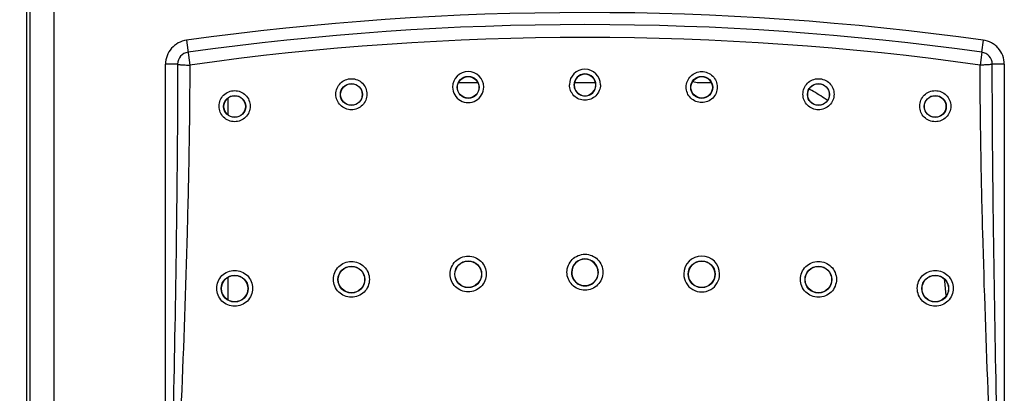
# Model space of a CAD drawing. Header units: inches. Extents: x 0 to 34, y 0 to 22.
# Tile 15 of 43: x 3.717 to 5.349, y 13.646 to 14.265. Entities that reach past the tile are written whole.
import ezdxf

# ---------------------------------------------------------------- set-up
doc = ezdxf.new("R2010")
doc.units = ezdxf.units.IN
doc.header["$LTSCALE"] = 1.87
doc.header["$MEASUREMENT"] = 0
doc.layers.get('0').update_dxf_attribs({"linetype": 'CONTINUOUS'})
doc.layers.add('DIMENSIONS', color=7, linetype='CONTINUOUS')
doc.styles.get("Standard").update_dxf_attribs({"font": 'txt', "width": 0.8})
doc.dimstyles.new('DIMSTYLE_1', dxfattribs={"dimtxt": 0.125, "dimasz": 0.18, "dimexe": 0.18, "dimexo": 0.0625, "dimgap": 0.09, "dimtad": 0, "dimtih": 1, "dimtoh": 1, "dimlfac": 2, "dimzin": 4, "dimdsep": 46, "dimtxsty": 'STANDARD', "dimblk": '_FILLED', "dimblk1": '_FILLED', "dimblk2": '_FILLED', "dimcen": 0.09, "dimadec": 0, "dimazin": 0, "dimtfac": 1, "dimtofl": 0, "dimtmove": 0, "dimatfit": 3, "dimldrblk": '_FILLED', "dimfxl": 1, "dimtolj": 1, "dimtzin": 4, "dimarcsym": 0})

# ---------------------------------------------------------------- blocks, each defined once
blk = doc.blocks.new('_FILLED')
at = {"color": 0, "linetype": 'BYBLOCK'}
blk.add_solid([(0, 0), (-1, 0.1736), (-1, -0.1736)], dxfattribs=at)
blk = doc.blocks.new('*D2')
at = {"layer": 'DIMENSIONS', "color": 2, "linetype": 'CONTINUOUS'}
for p, q in [((3.7055, 16.1994), (2.1031, 16.1994)), ((2.2281, 16.1994), (2.2281, 14.3703)), ((2.2281, 12.4647), (2.2281, 13.9328)), ((3.9073, 12.4647), (2.1031, 12.4647))]:
    blk.add_line(p, q, dxfattribs=at)
at = {"layer": 'DIMENSIONS', "color": 2, "linetype": 'CONTINUOUS', "xscale": 0.18, "yscale": 0.18, "zscale": 0.18}
for p, rotation in [((2.2281, 16.1994), 90), ((2.2281, 12.4647), 270)]:
    blk.add_blockref('_FILLED', p, dxfattribs=dict(at, rotation=rotation))
at = {"layer": 'DIMENSIONS', "color": 2, "linetype": 'CONTINUOUS', "insert": (2.0781, 14.3078), "char_height": 0.125, "width": 0.7, "attachment_point": 2, "line_spacing_factor": 0.9}
blk.add_mtext('7.47\\P[189.7]', dxfattribs=at)

msp = doc.modelspace()

# ---------------------------------------------------------------- linework, layer by layer
at = {"color": 7, "linetype": 'CONTINUOUS'}
for p, q in [((3.72805, 16.03916), (3.72805, 12.87534)), ((3.73352, 16.03734), (3.73352, 12.87716)), ((3.7735, 16.037), (3.7735, 12.8775)), ((3.99301, 14.23128), (3.99874, 14.19029)), ((5.3113, 14.21149), (5.31415, 14.23128)), ((5.31132, 14.21146), (5.30837, 14.19029)), ((3.95855, 13.0775), (3.95855, 14.19167)), ((3.97854, 14.19167), (3.95855, 14.19167)), ((5.34855, 14.19167), (5.32857, 14.19167)), ((5.34855, 14.19167), (5.34855, 13.0775)), ((4.44435, 14.16131), (4.47575, 14.16131)), ((4.63635, 14.16131), (4.67076, 14.16131)), ((4.84219, 14.16131), (4.86275, 14.16131))]:
    msp.add_line(p, q, dxfattribs=at)
at = {"color": 3, "linetype": 'CONTINUOUS'}
for p, q in [((4.06255, 14.10722), (4.06255, 14.13596)), ((4.06255, 13.80066), (4.06255, 13.83886))]:
    msp.add_line(p, q, dxfattribs=at)
at = {"color": 7, "linetype": 'CONTINUOUS', "true_color": 0x00e600}
for p, q in [((5.2498, 13.83183), (5.24942, 13.83508)), ((5.25186, 13.81384), (5.2498, 13.83183)), ((5.25245, 13.80869), (5.25186, 13.81384))]:
    msp.add_line(p, q, dxfattribs=at)
at = {"color": 7, "linetype": 'CONTINUOUS'}
for centre, radius in [((4.46006, 14.15328), 0.01824), ((4.46006, 14.15326), 0.01786), ((4.84705, 14.15328), 0.01824), ((4.84705, 14.15326), 0.01786), ((4.26656, 14.14143), 0.01824), ((4.26656, 14.14141), 0.01786), ((5.04055, 14.14143), 0.01824), ((5.04055, 14.14141), 0.01786), ((4.07306, 14.12161), 0.01825), ((4.07306, 14.1216), 0.01786), ((5.23405, 14.12161), 0.01825), ((5.23405, 14.1216), 0.01786), ((4.26656, 13.8347), 0.02227), ((4.26656, 13.83469), 0.02188), ((4.46006, 13.8436), 0.02227), ((4.46006, 13.84359), 0.02188), ((4.84705, 13.8436), 0.02227), ((4.84705, 13.84359), 0.02188), ((5.04055, 13.8347), 0.02227), ((5.04055, 13.83469), 0.02188), ((4.07306, 13.81983), 0.02227), ((4.07306, 13.81983), 0.02188), ((5.23405, 13.81983), 0.02227), ((5.23405, 13.81983), 0.02188)]:
    msp.add_circle(centre, radius, dxfattribs=at)
for centre, radius, start, end in [((4.65355, 9.50814), 4.76911, 82.04627, 97.95929), ((4.65355, 9.50814), 4.74912, 82.03901, 97.96129), ((4.65355, 9.51464), 4.72131, 82.02746, 97.97254), ((3.99855, 14.19167), 0.02001, 97.96129, 180.00041), ((5.30855, 14.19167), 0.02001, 359.99974, 82.10795), ((4.65355, 14.15769), 0.02574, 0.04745, 179.95255), ((4.46004, 14.15375), 0.02574, 0.04605, 179.95027), ((4.65355, 14.15722), 0.01824, 0.09119, 179.9088), ((4.65355, 14.15721), 0.01785, 0.13438, 179.86562), ((4.46004, 14.15374), 0.02574, 179.92144, 0.07489), ((4.65355, 14.15722), 0.01824, 179.91353, 0.08647), ((4.65355, 14.15721), 0.01785, 179.87137, 0.12862), ((4.84219, 14.19083), 0.02953, 250.33559, 270), ((4.84706, 13.84394), 0.02977, 0.0274, 179.97524), ((4.65355, 13.84656), 0.02227, 0.06283, 179.93717), ((4.65355, 13.84655), 0.02188, 0.08925, 179.91075), ((4.65355, 13.84657), 0.02227, 179.94453, 0.05547), ((4.65355, 13.84656), 0.02188, 179.92015, 0.07985), ((4.84706, 13.84392), 0.02977, 179.93846, 0.06417)]:
    msp.add_arc(centre, radius, start, end, dxfattribs=at)
at = {"color": 7, "linetype": 'CONTINUOUS', "true_color": 0x262626}
for centre, radius, start, end in [((4.69337, 13.58337), 0.65716, 59.46332, 59.65158), ((4.69314, 13.58298), 0.65761, 59.24196, 59.46331), ((4.67612, 13.55483), 0.69051, 56.90732, 59.22273), ((4.65416, 13.52068), 0.73111, 56.70924, 56.9265)]:
    msp.add_arc(centre, radius, start, end, dxfattribs=at)
at = {"color": 7, "linetype": 'CONTINUOUS'}
for points, knots in [([(3.99318, 14.23133), (3.98846, 14.23067), (3.97918, 14.22765), (3.96778, 14.21855), (3.96029, 14.20604), (3.95855, 14.19643), (3.95855, 14.19167)], [0, 0, 0, 0, 0.2500501, 0.500014, 0.7499803, 1, 1, 1, 1]), ([(5.34855, 14.19167), (5.34855, 14.19647), (5.34679, 14.20616), (5.34043, 14.21667), (5.3334, 14.2233), (5.32529, 14.22854), (5.31825, 14.23082), (5.31349, 14.23149)], [0, 0, 0, 0, 0.2497351, 0.49945, 0.624782, 0.7501211, 1, 1, 1, 1]), ([(3.97854, 14.19167), (3.97848, 14.14525), (3.97799, 14.05241), (3.97592, 13.86672), (3.97182, 13.6346), (3.96552, 13.35605), (3.96088, 13.17035), (3.95855, 13.0775)], [0, 0, 0, 0, 0.1249592, 0.2499348, 0.4999253, 0.7499532, 1, 1, 1, 1]), ([(3.99872, 14.19031), (3.99858, 14.14397), (3.99757, 14.05127), (3.99338, 13.86582), (3.98513, 13.63396), (3.97249, 13.35574), (3.9632, 13.17025), (3.95855, 13.0775)], [0, 0, 0, 0, 0.124837, 0.2497398, 0.4997015, 0.7498129, 1, 1, 1, 1]), ([(3.97857, 14.19167), (3.97874, 14.1916), (3.97932, 14.19142), (3.98053, 14.19112), (3.98242, 14.19086), (3.98491, 14.1907), (3.98791, 14.19055), (3.9913, 14.19033), (3.99496, 14.19016), (3.99747, 14.1902), (3.99874, 14.19029)], [0, 0, 0, 0, 0.0267683, 0.0894035, 0.1844251, 0.3087809, 0.4583802, 0.6284998, 0.8118428, 1, 1, 1, 1]), ([(5.32857, 14.19167), (5.3284, 14.1916), (5.32782, 14.19142), (5.32661, 14.19112), (5.32471, 14.19086), (5.32222, 14.1907), (5.31921, 14.19055), (5.31582, 14.19033), (5.31215, 14.19016), (5.30964, 14.1902), (5.30837, 14.19029)], [0, 0, 0, 0, 0.0267746, 0.0894336, 0.1844854, 0.3088739, 0.4584966, 0.6286167, 0.8119256, 1, 1, 1, 1]), ([(5.34855, 13.0775), (5.3439, 13.17025), (5.33462, 13.35574), (5.32198, 13.63396), (5.31373, 13.86582), (5.30954, 14.05127), (5.30852, 14.14397), (5.30839, 14.19031)], [0, 0, 0, 0, 0.250187, 0.5002983, 0.7502598, 0.8751631, 1, 1, 1, 1]), ([(5.34855, 13.0775), (5.34623, 13.17035), (5.34159, 13.35605), (5.33529, 13.6346), (5.33119, 13.86672), (5.32912, 14.05241), (5.32863, 14.14525), (5.32857, 14.19167)], [0, 0, 0, 0, 0.2500468, 0.5000747, 0.7500651, 0.8750409, 1, 1, 1, 1]), ([(4.24078, 14.14193), (4.24078, 14.14527), (4.24212, 14.15203), (4.24785, 14.16058), (4.25642, 14.16631), (4.26653, 14.16832), (4.27664, 14.1663), (4.2852, 14.16057), (4.29092, 14.15202), (4.29226, 14.14526), (4.29227, 14.14192)], [0, 0, 0, 0, 0.1249327, 0.2498739, 0.3749347, 0.5000735, 0.6252171, 0.7502928, 0.8752161, 1, 1, 1, 1]), ([(4.82133, 14.15377), (4.82133, 14.15712), (4.82268, 14.16388), (4.8284, 14.17243), (4.83697, 14.17816), (4.84708, 14.18017), (4.85719, 14.17815), (4.86575, 14.17242), (4.87147, 14.16387), (4.87281, 14.15711), (4.87281, 14.15377)], [0, 0, 0, 0, 0.1249372, 0.2498975, 0.3749681, 0.5001016, 0.6252343, 0.7502949, 0.8752141, 1, 1, 1, 1]), ([(5.01484, 14.14192), (5.01485, 14.14527), (5.01619, 14.15203), (5.02192, 14.16058), (5.03048, 14.16631), (5.0406, 14.16832), (5.05071, 14.16631), (5.05927, 14.16057), (5.06499, 14.15202), (5.06633, 14.14527), (5.06633, 14.14193)], [0, 0, 0, 0, 0.1249376, 0.2498964, 0.3749655, 0.5001028, 0.6252385, 0.7502907, 0.8752068, 1, 1, 1, 1]), ([(4.04726, 14.12212), (4.04726, 14.12546), (4.0486, 14.13222), (4.05433, 14.14077), (4.0629, 14.1465), (4.07301, 14.14851), (4.08312, 14.1465), (4.09169, 14.14076), (4.09741, 14.13221), (4.09875, 14.12545), (4.09875, 14.12211)], [0, 0, 0, 0, 0.1249287, 0.2498594, 0.374917, 0.5000636, 0.6252153, 0.7502933, 0.8752153, 1, 1, 1, 1]), ([(4.6793, 14.15771), (4.6793, 14.15436), (4.67797, 14.14759), (4.67225, 14.13902), (4.66367, 14.13328), (4.65354, 14.13126), (4.64342, 14.13328), (4.63485, 14.13904), (4.62914, 14.1476), (4.62781, 14.15437), (4.62781, 14.15771)], [0, 0, 0, 0, 0.1249223, 0.2499182, 0.3749916, 0.5001285, 0.6252606, 0.7503358, 0.8752583, 1, 1, 1, 1]), ([(4.87281, 14.15377), (4.87282, 14.15042), (4.87148, 14.14365), (4.86576, 14.13508), (4.85719, 14.12933), (4.84706, 14.12732), (4.83694, 14.12934), (4.82837, 14.13509), (4.82265, 14.14366), (4.82132, 14.15043), (4.82133, 14.15377)], [0, 0, 0, 0, 0.1249218, 0.2499165, 0.3749872, 0.5001242, 0.6252525, 0.7503139, 0.8752376, 1, 1, 1, 1]), ([(5.20836, 14.12211), (5.20836, 14.12546), (5.20971, 14.13222), (5.21543, 14.14077), (5.224, 14.1465), (5.23411, 14.14851), (5.24423, 14.1465), (5.25279, 14.14076), (5.25851, 14.13222), (5.25985, 14.12546), (5.25985, 14.12212)], [0, 0, 0, 0, 0.1249356, 0.2498915, 0.3749583, 0.5001007, 0.6252427, 0.7502886, 0.8752008, 1, 1, 1, 1]), ([(4.29227, 14.14192), (4.29227, 14.13857), (4.29094, 14.1318), (4.28522, 14.12323), (4.27664, 14.11749), (4.26651, 14.11547), (4.25639, 14.11749), (4.24782, 14.12324), (4.2421, 14.13181), (4.24077, 14.13858), (4.24078, 14.14193)], [0, 0, 0, 0, 0.1249361, 0.2498844, 0.3749437, 0.5000726, 0.6252095, 0.7502836, 0.8752111, 1, 1, 1, 1]), ([(5.06633, 14.14193), (5.06634, 14.13858), (5.065, 14.1318), (5.05928, 14.12323), (5.05071, 14.11749), (5.04058, 14.11547), (5.03045, 14.11749), (5.02188, 14.12324), (5.01617, 14.13181), (5.01484, 14.13858), (5.01484, 14.14192)], [0, 0, 0, 0, 0.1249318, 0.2498906, 0.3749597, 0.5000901, 0.6252154, 0.7502669, 0.8751938, 1, 1, 1, 1]), ([(4.09875, 14.12211), (4.09876, 14.11876), (4.09742, 14.11199), (4.0917, 14.10342), (4.08313, 14.09767), (4.073, 14.09566), (4.06287, 14.09768), (4.0543, 14.10343), (4.04858, 14.112), (4.04725, 14.11877), (4.04726, 14.12212)], [0, 0, 0, 0, 0.1249341, 0.2498737, 0.3749302, 0.5000663, 0.6252112, 0.7502875, 0.8752126, 1, 1, 1, 1]), ([(5.25985, 14.12212), (5.25986, 14.11877), (5.25852, 14.11199), (5.2528, 14.10342), (5.24423, 14.09768), (5.2341, 14.09566), (5.22397, 14.09768), (5.2154, 14.10343), (5.20968, 14.11199), (5.20835, 14.11877), (5.20836, 14.12211)], [0, 0, 0, 0, 0.1249275, 0.2498823, 0.3749494, 0.5000848, 0.6252156, 0.7502614, 0.8751858, 1, 1, 1, 1]), ([(4.43028, 13.84396), (4.43028, 13.84783), (4.43183, 13.85565), (4.43845, 13.86554), (4.44836, 13.87216), (4.46005, 13.87449), (4.47174, 13.87216), (4.48164, 13.86553), (4.48826, 13.85564), (4.48981, 13.84782), (4.48981, 13.84396)], [0, 0, 0, 0, 0.1249754, 0.2499353, 0.3749645, 0.5000313, 0.6251003, 0.7501441, 0.8751144, 1, 1, 1, 1]), ([(4.62379, 13.84692), (4.62379, 13.85079), (4.62534, 13.85861), (4.63196, 13.8685), (4.64187, 13.87513), (4.65356, 13.87745), (4.66525, 13.87512), (4.67515, 13.86849), (4.68177, 13.85861), (4.68332, 13.85079), (4.68332, 13.84692)], [0, 0, 0, 0, 0.1249773, 0.2499482, 0.374988, 0.5000567, 0.6251216, 0.750162, 0.8751263, 1, 1, 1, 1]), ([(4.23677, 13.83506), (4.23677, 13.83893), (4.23832, 13.84675), (4.24494, 13.85664), (4.25485, 13.86326), (4.26654, 13.86559), (4.27823, 13.86326), (4.28813, 13.85663), (4.29475, 13.84674), (4.2963, 13.83892), (4.29631, 13.83506)], [0, 0, 0, 0, 0.1249737, 0.2499235, 0.3749451, 0.5000132, 0.625088, 0.7501362, 0.8751104, 1, 1, 1, 1]), ([(5.0108, 13.83506), (5.01081, 13.83893), (5.01236, 13.84675), (5.01898, 13.85664), (5.02889, 13.86326), (5.04058, 13.86559), (5.05227, 13.86326), (5.06217, 13.85663), (5.06879, 13.84674), (5.07034, 13.83893), (5.07034, 13.83506)], [0, 0, 0, 0, 0.124986, 0.2499642, 0.3750082, 0.5000842, 0.6251516, 0.750173, 0.8751198, 1, 1, 1, 1]), ([(4.04326, 13.8202), (4.04326, 13.82407), (4.04481, 13.83189), (4.05143, 13.84178), (4.06134, 13.84841), (4.07303, 13.85073), (4.08472, 13.8484), (4.09463, 13.84177), (4.10124, 13.83188), (4.1028, 13.82406), (4.1028, 13.82019)], [0, 0, 0, 0, 0.1249705, 0.2499096, 0.3749243, 0.4999953, 0.6250766, 0.7501293, 0.8751071, 1, 1, 1, 1]), ([(4.48981, 13.84396), (4.48982, 13.84008), (4.48827, 13.83225), (4.48166, 13.82234), (4.47174, 13.81571), (4.46004, 13.81338), (4.44834, 13.81571), (4.43843, 13.82235), (4.43182, 13.83226), (4.43028, 13.84009), (4.43028, 13.84396)], [0, 0, 0, 0, 0.1249768, 0.2499429, 0.3749718, 0.5000314, 0.6250956, 0.7501383, 0.8751107, 1, 1, 1, 1]), ([(4.68332, 13.84692), (4.68332, 13.84305), (4.68178, 13.83521), (4.67516, 13.82531), (4.66525, 13.81867), (4.65355, 13.81634), (4.64185, 13.81867), (4.63194, 13.82532), (4.62533, 13.83522), (4.62378, 13.84305), (4.62379, 13.84692)], [0, 0, 0, 0, 0.1249772, 0.2499517, 0.3749908, 0.5000527, 0.625111, 0.7501504, 0.8751201, 1, 1, 1, 1]), ([(5.20431, 13.82019), (5.20431, 13.82407), (5.20587, 13.83189), (5.21249, 13.84178), (5.2224, 13.84841), (5.23409, 13.85073), (5.24578, 13.8484), (5.25568, 13.84177), (5.2623, 13.83189), (5.26385, 13.82407), (5.26385, 13.8202)], [0, 0, 0, 0, 0.1249893, 0.2499707, 0.3750181, 0.5001005, 0.6251714, 0.7501847, 0.8751213, 1, 1, 1, 1]), ([(4.29631, 13.83506), (4.29631, 13.83118), (4.29477, 13.82335), (4.28815, 13.81344), (4.27824, 13.80681), (4.26654, 13.80448), (4.25483, 13.80681), (4.24492, 13.81345), (4.23831, 13.82336), (4.23677, 13.83119), (4.23677, 13.83506)], [0, 0, 0, 0, 0.124976, 0.2499335, 0.374956, 0.5000168, 0.6250863, 0.7501329, 0.8751083, 1, 1, 1, 1]), ([(5.07034, 13.83506), (5.07034, 13.83118), (5.0688, 13.82335), (5.06218, 13.81344), (5.05227, 13.80681), (5.04056, 13.80448), (5.02886, 13.80681), (5.01895, 13.81345), (5.01234, 13.82336), (5.0108, 13.83118), (5.0108, 13.83506)], [0, 0, 0, 0, 0.1249822, 0.2499609, 0.3750044, 0.5000739, 0.6251331, 0.7501555, 0.8751111, 1, 1, 1, 1]), ([(4.1028, 13.82019), (4.1028, 13.81632), (4.10126, 13.80849), (4.09464, 13.79858), (4.08473, 13.79194), (4.07303, 13.78962), (4.06133, 13.79195), (4.05141, 13.79859), (4.0448, 13.8085), (4.04326, 13.81633), (4.04326, 13.8202)], [0, 0, 0, 0, 0.1249741, 0.2499226, 0.3749392, 0.5000026, 0.6250781, 0.7501287, 0.8751066, 1, 1, 1, 1]), ([(5.26385, 13.8202), (5.26385, 13.81632), (5.26231, 13.80849), (5.25569, 13.79858), (5.24578, 13.79194), (5.23407, 13.78962), (5.22237, 13.79195), (5.21246, 13.79859), (5.20585, 13.80849), (5.20431, 13.81632), (5.20431, 13.82019)], [0, 0, 0, 0, 0.1249837, 0.2499645, 0.3750112, 0.5000865, 0.6251486, 0.7501641, 0.8751113, 1, 1, 1, 1])]:
    msp.add_open_spline(points, degree=3, knots=knots, dxfattribs=at)

# ---------------------------------------------------------------- dimensions: what is measured, and where the dimension line sits
at = {"layer": 'DIMENSIONS', "color": 2, "linetype": 'CONTINUOUS'}
dim = msp.add_linear_dim(base=(2.22805, 12.4647), p1=(3.70554, 16.19943), p2=(3.9073, 12.4647), angle=270, dimstyle='DIMSTYLE_1', dxfattribs=at)
dim.commit()
dim.dimension.update_dxf_attribs({"geometry": '*D2', "text_midpoint": (2.10305, 14.15152), "dimtype": 160})

doc.saveas('drawing.dxf')
